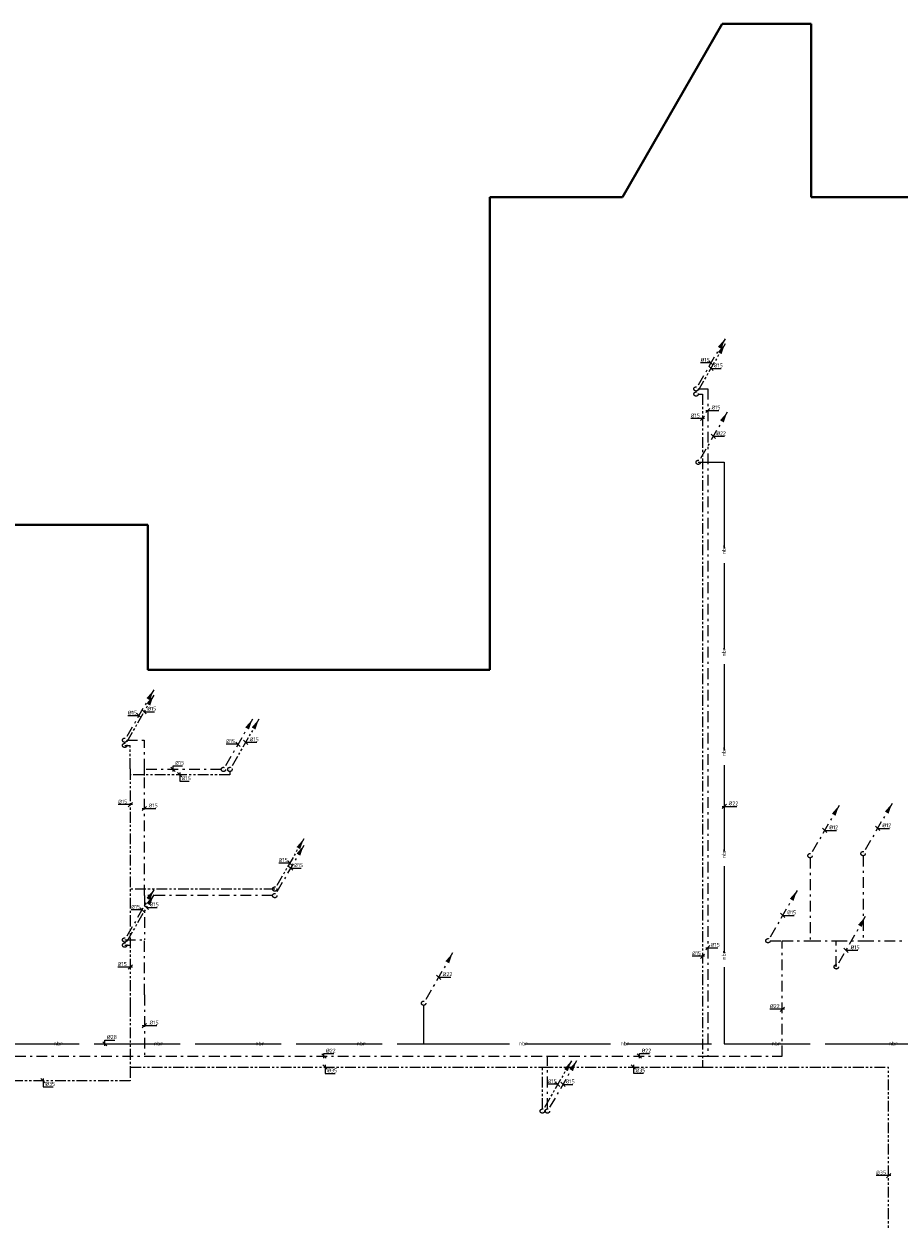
# Model space of a CAD drawing. Header units: millimetres. Extents: x -110 to 115249113, y -20 to 551969128.
# Tile 15 of 17: x 115176314 to 115196673, y 551941298 to 551969128. Entities that reach past the tile are written whole.
import ezdxf
from ezdxf.enums import TextEntityAlignment as Align

# ---------------------------------------------------------------- set-up
doc = ezdxf.new("R2010")
doc.units = ezdxf.units.MM
doc.header["$LTSCALE"] = 50
for name, pattern in [('2322109', [10, 5, -2, 1, -2]), ('2322109_a', [10, 5, -2, 1, -2]), ('2322110', [10, 5, -1, 1, -1, 1, -1]), ('2322110_a', [10, 5, -1, 1, -1, 1, -1]), ('2322120', [47, 40, -7])]:
    doc.linetypes.add(name, pattern=pattern)
doc.layers.get('0').update_dxf_attribs({"lineweight": 5})
doc.layers.add('BK Plattegrond Dak', color=253, linetype='Continuous', lineweight=40)
doc.layers.add('CAG RENVOOI STAMP', color=2, linetype='Continuous', lineweight=20)
for name, color, linetype in [('WL531---', 5, '2322109'), ('WL532---', 1, '2322110'), ('WM531---', 1, 'Continuous'), ('WM532---', 1, 'Continuous')]:
    doc.layers.add(name, color=color, linetype=linetype)
doc.styles.add('DVD_VBC_Arial', font='arial.ttf')
doc.styles.add('STABICAD-018', font='ISOCP.SHX', dxfattribs={"height": 90})

# ---------------------------------------------------------------- blocks, each defined once
blk = doc.blocks.new('*U335')
at = {"linetype": '2322110'}
blk.add_hatch(color=2, dxfattribs=at).paths.add_polyline_path([(675, 1169), (593, 928), (507, 978)], flags=0)
at = {"color": 2, "linetype": '2322110_a'}
blk.add_line((675, 1169, 3000), (25, 43, 3000), dxfattribs=at)
at = {"color": 0, "linetype": '2322110'}
blk.add_line((0, 0), (0, 0, 3000), dxfattribs=at)
at = {"color": 2, "linetype": '2322110'}
blk.add_circle((0, 0, 3000), 50, dxfattribs=at)
at = {"color": 2}
for tag, p, style in [('CODE', (0, 100), 'STABICAD-018'), ('FLOORCODE', (0, 0, -50), 'STABICAD-018'), ('POSITIONCODE', (1500, 150), 'DVD_VBC_Arial'), ('SECTIONCODE', (1500, 150), 'DVD_VBC_Arial')]:
    blk.add_attdef(tag, p, '', height=1.2, dxfattribs=dict(at, style=style))
blk = doc.blocks.new('*U452')
at = {"linetype": '2322109'}
blk.add_hatch(color=2, dxfattribs=at).paths.add_polyline_path([(675, 1169), (593, 928), (507, 978)], flags=0)
at = {"color": 2, "linetype": '2322109_a'}
blk.add_line((675, 1169, 3000), (25, 43, 3000), dxfattribs=at)
at = {"color": 0, "linetype": '2322109'}
blk.add_line((0, 0), (0, 0, 3000), dxfattribs=at)
at = {"color": 2, "linetype": '2322109'}
blk.add_circle((0, 0, 3000), 50, dxfattribs=at)
at = {"color": 2}
for tag, p, style in [('CODE', (0, 100), 'STABICAD-018'), ('FLOORCODE', (0, 0, -50), 'STABICAD-018'), ('POSITIONCODE', (1500, 150), 'DVD_VBC_Arial'), ('SECTIONCODE', (1500, 150), 'DVD_VBC_Arial')]:
    blk.add_attdef(tag, p, '', height=1.2, dxfattribs=dict(at, style=style))
blk = doc.blocks.new('*U560')
at = {"linetype": '2322110'}
blk.add_hatch(color=2, dxfattribs=at).paths.add_polyline_path([(675, 1169), (593, 928), (507, 978)], flags=0)
at = {"color": 2, "linetype": '2322110_a'}
blk.add_line((675, 1169, 3000), (25, 43, 3000), dxfattribs=at)
at = {"color": 0, "linetype": '2322110'}
blk.add_line((0, 0), (0, 0, 3000), dxfattribs=at)
at = {"color": 2, "linetype": '2322110'}
blk.add_circle((0, 0, 3000), 50, dxfattribs=at)
at = {"color": 2}
for tag, p, style in [('CODE', (0, 100), 'STABICAD-018'), ('FLOORCODE', (0, 0, -50), 'STABICAD-018'), ('POSITIONCODE', (1500, 150), 'DVD_VBC_Arial'), ('SECTIONCODE', (1500, 150), 'DVD_VBC_Arial')]:
    blk.add_attdef(tag, p, '', height=1.2, dxfattribs=dict(at, style=style))
blk = doc.blocks.new('*U707')
at = {"linetype": '2322109'}
blk.add_hatch(color=2, dxfattribs=at).paths.add_polyline_path([(675, 1169), (593, 928), (507, 978)], flags=0)
at = {"color": 2, "linetype": '2322109_a'}
blk.add_line((675, 1169, 3000), (25, 43, 3000), dxfattribs=at)
at = {"color": 0, "linetype": '2322109'}
blk.add_line((0, 0), (0, 0, 3000), dxfattribs=at)
at = {"color": 2, "linetype": '2322109'}
blk.add_circle((0, 0, 3000), 50, dxfattribs=at)
at = {"layer": 'WL531---', "color": 2}
for tag, p, style in [('CODE', (0, 100), 'STABICAD-018'), ('FLOORCODE', (0, 0, -50), 'STABICAD-018'), ('POSITIONCODE', (1500, 150), 'DVD_VBC_Arial'), ('SECTIONCODE', (1500, 150), 'DVD_VBC_Arial')]:
    blk.add_attdef(tag, p, '', height=1.2, dxfattribs=dict(at, style=style))
blk = doc.blocks.new('*U359')
at = {"linetype": '2322109'}
blk.add_hatch(color=2, dxfattribs=at).paths.add_polyline_path([(675, 1169), (593, 928), (507, 978)], flags=0)
at = {"color": 2, "linetype": '2322109_a'}
blk.add_line((675, 1169, 3000), (25, 43, 3000), dxfattribs=at)
at = {"color": 0, "linetype": '2322109'}
blk.add_line((0, 0), (0, 0, 3000), dxfattribs=at)
at = {"color": 2, "linetype": '2322109'}
blk.add_circle((0, 0, 3000), 50, dxfattribs=at)
at = {"color": 2}
for tag, p, style in [('CODE', (0, 100), 'STABICAD-018'), ('FLOORCODE', (0, 0, -50), 'STABICAD-018'), ('POSITIONCODE', (1500, 150), 'DVD_VBC_Arial'), ('SECTIONCODE', (1500, 150), 'DVD_VBC_Arial')]:
    blk.add_attdef(tag, p, '', height=1.2, dxfattribs=dict(at, style=style))
blk = doc.blocks.new('*U345')
at = {"linetype": '2322109'}
blk.add_hatch(color=2, dxfattribs=at).paths.add_polyline_path([(675, 1169), (593, 928), (507, 978)], flags=0)
at = {"color": 2, "linetype": '2322109_a'}
blk.add_line((675, 1169, 3000), (25, 43, 3000), dxfattribs=at)
at = {"color": 0, "linetype": '2322109'}
blk.add_line((0, 0), (0, 0, 3000), dxfattribs=at)
at = {"color": 2, "linetype": '2322109'}
blk.add_circle((0, 0, 3000), 50, dxfattribs=at)
at = {"color": 2}
for tag, p, style in [('CODE', (0, 100), 'STABICAD-018'), ('FLOORCODE', (0, 0, -50), 'STABICAD-018'), ('POSITIONCODE', (1500, 150), 'DVD_VBC_Arial'), ('SECTIONCODE', (1500, 150), 'DVD_VBC_Arial')]:
    blk.add_attdef(tag, p, '', height=1.2, dxfattribs=dict(at, style=style))
blk = doc.blocks.new('*U346')
at = {"linetype": '2322109'}
blk.add_hatch(color=2, dxfattribs=at).paths.add_polyline_path([(675, 1169), (593, 928), (507, 978)], flags=0)
at = {"color": 2, "linetype": '2322109_a'}
blk.add_line((675, 1169, 3000), (25, 43, 3000), dxfattribs=at)
at = {"color": 0, "linetype": '2322109'}
blk.add_line((0, 0), (0, 0, 3000), dxfattribs=at)
at = {"color": 2, "linetype": '2322109'}
blk.add_circle((0, 0, 3000), 50, dxfattribs=at)
at = {"color": 2}
for tag, p, style in [('CODE', (0, 100), 'STABICAD-018'), ('FLOORCODE', (0, 0, -50), 'STABICAD-018'), ('POSITIONCODE', (1500, 150), 'DVD_VBC_Arial'), ('SECTIONCODE', (1500, 150), 'DVD_VBC_Arial')]:
    blk.add_attdef(tag, p, '', height=1.2, dxfattribs=dict(at, style=style))
blk = doc.blocks.new('*U347')
at = {"linetype": '2322110'}
blk.add_hatch(color=2, dxfattribs=at).paths.add_polyline_path([(675, 1169), (593, 928), (507, 978)], flags=0)
at = {"color": 2, "linetype": '2322110_a'}
blk.add_line((675, 1169, 3000), (25, 43, 3000), dxfattribs=at)
at = {"color": 0, "linetype": '2322110'}
blk.add_line((0, 0), (0, 0, 3000), dxfattribs=at)
at = {"color": 2, "linetype": '2322110'}
blk.add_circle((0, 0, 3000), 50, dxfattribs=at)
at = {"color": 2}
for tag, p, style in [('CODE', (0, 100), 'STABICAD-018'), ('FLOORCODE', (0, 0, -50), 'STABICAD-018'), ('POSITIONCODE', (1500, 150), 'DVD_VBC_Arial'), ('SECTIONCODE', (1500, 150), 'DVD_VBC_Arial')]:
    blk.add_attdef(tag, p, '', height=1.2, dxfattribs=dict(at, style=style))
blk = doc.blocks.new('*U566')
at = {"color": 0, "linetype": 'Continuous'}
for p, q in [((-15, 0), (-231, 0)), ((-50, 50), (50, -50)), ((0, 0), (-15, 0))]:
    blk.add_line(p, q, dxfattribs=at)
at = {"color": 0, "linetype": 'Continuous', "style": 'STABICAD-018'}
blk.add_text('%%c15', height=90, dxfattribs=at).set_placement((-231, 25))
at = {"color": 2, "style": 'DVD_VBC_Arial'}
blk.add_attdef('CODE', (0, 0), '', height=1.2, dxfattribs=at)
blk = doc.blocks.new('*U730')
at = {"color": 0, "linetype": 'Continuous'}
for p, q in [((50, -50), (-50, 50)), ((0, 0), (16, 0)), ((16, 0), (232, 0))]:
    blk.add_line(p, q, dxfattribs=at)
at = {"color": 0, "linetype": 'Continuous', "style": 'STABICAD-018'}
blk.add_text('%%c15', height=90, dxfattribs=at).set_placement((66, 25))
at = {"layer": 'WL531---', "color": 2, "style": 'DVD_VBC_Arial'}
blk.add_attdef('CODE', (0, 0), '', height=1.2, dxfattribs=at)
blk = doc.blocks.new('*U365')
at = {"color": 0, "linetype": 'Continuous'}
for p, q in [((50, -50), (-50, 50)), ((0, 0), (45, 0)), ((45, 0), (280, 0))]:
    blk.add_line(p, q, dxfattribs=at)
at = {"color": 0, "linetype": 'Continuous', "style": 'STABICAD-018'}
blk.add_text('%%c22', height=90, dxfattribs=at).set_placement((95, 25))
at = {"color": 2, "style": 'DVD_VBC_Arial'}
blk.add_attdef('CODE', (0, 0), '', height=1.2, dxfattribs=at)
blk = doc.blocks.new('*U350')
at = {"color": 0, "linetype": 'Continuous'}
for p, q in [((-39, 0), (-255, 0)), ((-50, 50), (50, -50)), ((0, 0), (-39, 0))]:
    blk.add_line(p, q, dxfattribs=at)
at = {"color": 0, "linetype": 'Continuous', "style": 'STABICAD-018'}
blk.add_text('%%c15', height=90, dxfattribs=at).set_placement((-255, 25))
at = {"color": 2, "style": 'DVD_VBC_Arial'}
blk.add_attdef('CODE', (0, 0), '', height=1.2, dxfattribs=at)
blk = doc.blocks.new('*U453')
at = {"color": 0, "linetype": 'Continuous'}
for p, q in [((50, -50), (-50, 50)), ((0, 0), (29, 0)), ((29, 0), (245, 0))]:
    blk.add_line(p, q, dxfattribs=at)
at = {"color": 0, "linetype": 'Continuous', "style": 'STABICAD-018'}
blk.add_text('%%c15', height=90, dxfattribs=at).set_placement((79, 25))
at = {"color": 2, "style": 'DVD_VBC_Arial'}
blk.add_attdef('CODE', (0, 0), '', height=1.2, dxfattribs=at)
blk = doc.blocks.new('*U360')
at = {"color": 0, "linetype": 'Continuous'}
for p, q in [((50, -50), (-50, 50)), ((0, 0), (22, 0)), ((22, 0), (258, 0))]:
    blk.add_line(p, q, dxfattribs=at)
at = {"color": 0, "linetype": 'Continuous', "style": 'STABICAD-018'}
blk.add_text('%%c22', height=90, dxfattribs=at).set_placement((72, 25))
at = {"color": 2, "style": 'DVD_VBC_Arial'}
blk.add_attdef('CODE', (0, 0), '', height=1.2, dxfattribs=at)
blk = doc.blocks.new('*U732')
at = {"color": 0, "linetype": 'Continuous'}
for p, q in [((-26, 0), (-242, 0)), ((-50, 50), (50, -50)), ((0, 0), (-26, 0))]:
    blk.add_line(p, q, dxfattribs=at)
at = {"color": 0, "linetype": 'Continuous', "style": 'STABICAD-018'}
blk.add_text('%%c15', height=90, dxfattribs=at).set_placement((-242, 25))
at = {"layer": 'WL531---', "color": 2, "style": 'DVD_VBC_Arial'}
blk.add_attdef('CODE', (0, 0), '', height=1.2, dxfattribs=at)
blk = doc.blocks.new('*U565')
at = {"color": 0, "linetype": 'Continuous'}
for p, q in [((50, -50), (-50, 50)), ((0, 0), (20, 0)), ((20, 0), (236, 0))]:
    blk.add_line(p, q, dxfattribs=at)
at = {"color": 0, "linetype": 'Continuous', "style": 'STABICAD-018'}
blk.add_text('%%c15', height=90, dxfattribs=at).set_placement((70, 25))
at = {"color": 2, "style": 'DVD_VBC_Arial'}
blk.add_attdef('CODE', (0, 0), '', height=1.2, dxfattribs=at)
blk = doc.blocks.new('*U368')
at = {"color": 0, "linetype": 'Continuous'}
for p, q in [((50, -50), (-50, 50)), ((0, -50), (0, 89)), ((0, 89), (230, 89))]:
    blk.add_line(p, q, dxfattribs=at)
at = {"color": 0, "linetype": 'Continuous', "style": 'STABICAD-018'}
blk.add_text('%%c28', height=90, dxfattribs=at).set_placement((50, 114))
at = {"color": 2, "style": 'DVD_VBC_Arial'}
blk.add_attdef('CODE', (0, 0), '', height=1.2, dxfattribs=at)
blk = doc.blocks.new('*U373')
at = {"color": 0, "linetype": 'Continuous'}
for p, q in [((-50, -50), (50, 50)), ((-50, 0), (55, 0)), ((55, 0), (290, 0))]:
    blk.add_line(p, q, dxfattribs=at)
at = {"color": 0, "linetype": 'Continuous', "style": 'STABICAD-018'}
blk.add_text('%%c22', height=90, dxfattribs=at).set_placement((105, 25))
at = {"color": 2, "style": 'DVD_VBC_Arial'}
blk.add_attdef('CODE', (0, 0), '', height=1.2, dxfattribs=at)
blk = doc.blocks.new('*U543')
at = {"color": 0, "linetype": 'Continuous'}
for p, q in [((-50, -50), (50, 50)), ((-50, 0), (49, 0)), ((49, 0), (265, 0))]:
    blk.add_line(p, q, dxfattribs=at)
at = {"color": 0, "linetype": 'Continuous', "style": 'STABICAD-018'}
blk.add_text('%%c15', height=90, dxfattribs=at).set_placement((99, 25))
at = {"color": 2, "style": 'DVD_VBC_Arial'}
blk.add_attdef('CODE', (0, 0), '', height=1.2, dxfattribs=at)
blk = doc.blocks.new('*U728')
at = {"color": 0, "linetype": 'Continuous'}
for p, q in [((-50, -50), (50, 50)), ((-50, 0), (69, 0)), ((69, 0), (285, 0))]:
    blk.add_line(p, q, dxfattribs=at)
at = {"color": 0, "linetype": 'Continuous', "style": 'STABICAD-018'}
blk.add_text('%%c15', height=90, dxfattribs=at).set_placement((119, 25))
at = {"layer": 'WL531---', "color": 2, "style": 'DVD_VBC_Arial'}
blk.add_attdef('CODE', (0, 0), '', height=1.2, dxfattribs=at)
blk = doc.blocks.new('*U558')
at = {"color": 0, "linetype": 'Continuous'}
for p, q in [((-64, 0), (-280, 0)), ((50, 0), (-64, 0)), ((-50, -50), (50, 50))]:
    blk.add_line(p, q, dxfattribs=at)
at = {"color": 0, "linetype": 'Continuous', "style": 'STABICAD-018'}
blk.add_text('%%c15', height=90, dxfattribs=at).set_placement((-280, 25))
at = {"color": 2, "style": 'DVD_VBC_Arial'}
blk.add_attdef('CODE', (0, 0), '', height=1.2, dxfattribs=at)
blk = doc.blocks.new('*U563')
at = {"color": 0, "linetype": 'Continuous'}
for p, q in [((-74, 0), (-289, 0)), ((50, 0), (-74, 0)), ((-50, -50), (50, 50))]:
    blk.add_line(p, q, dxfattribs=at)
at = {"color": 0, "linetype": 'Continuous', "style": 'STABICAD-018'}
blk.add_text('%%c15', height=90, dxfattribs=at).set_placement((-289, 25))
at = {"color": 2, "style": 'DVD_VBC_Arial'}
blk.add_attdef('CODE', (0, 0), '', height=1.2, dxfattribs=at)
blk = doc.blocks.new('*U742')
at = {"color": 0, "linetype": 'Continuous'}
for p, q in [((-50, -50), (50, 50)), ((-50, 0), (19, 0)), ((19, 0), (234, 0))]:
    blk.add_line(p, q, dxfattribs=at)
at = {"color": 0, "linetype": 'Continuous', "style": 'STABICAD-018'}
blk.add_text('%%c15', height=90, dxfattribs=at).set_placement((69, 25))
at = {"layer": 'WL531---', "color": 2, "style": 'DVD_VBC_Arial'}
blk.add_attdef('CODE', (0, 0), '', height=1.2, dxfattribs=at)
blk = doc.blocks.new('*U575')
at = {"color": 0, "linetype": 'Continuous'}
for p, q in [((-25, 0), (-241, 0)), ((-50, -50), (50, 50)), ((50, 0), (-25, 0))]:
    blk.add_line(p, q, dxfattribs=at)
at = {"color": 0, "linetype": 'Continuous', "style": 'STABICAD-018'}
blk.add_text('%%c15', height=90, dxfattribs=at).set_placement((-241, 25))
at = {"color": 2, "style": 'DVD_VBC_Arial'}
blk.add_attdef('CODE', (0, 0), '', height=1.2, dxfattribs=at)
blk = doc.blocks.new('*U726')
at = {"color": 0, "linetype": 'Continuous'}
for p, q in [((50, -50), (-50, 50)), ((0, -50), (0, 57)), ((0, 57), (235, 57))]:
    blk.add_line(p, q, dxfattribs=at)
at = {"color": 0, "linetype": 'Continuous', "style": 'STABICAD-018'}
blk.add_text('%%c22', height=90, dxfattribs=at).set_placement((50, 82))
at = {"layer": 'WL531---', "color": 2, "style": 'DVD_VBC_Arial'}
blk.add_attdef('CODE', (0, 0), '', height=1.2, dxfattribs=at)
blk = doc.blocks.new('*U564')
at = {"color": 0, "linetype": 'Continuous'}
for p, q in [((50, -50), (-50, 50)), ((0, 50), (0, -146)), ((0, -146), (234, -146))]:
    blk.add_line(p, q, dxfattribs=at)
at = {"color": 0, "linetype": 'Continuous', "style": 'STABICAD-018'}
blk.add_text('%%c35', height=90, dxfattribs=at).set_placement((50, -121))
at = {"color": 2, "style": 'DVD_VBC_Arial'}
blk.add_attdef('CODE', (0, 0), '', height=1.2, dxfattribs=at)
blk = doc.blocks.new('*U743')
at = {"color": 0, "linetype": 'Continuous'}
for p, q in [((50, -50), (-50, 50)), ((0, -50), (0, 58)), ((0, 58), (235, 58))]:
    blk.add_line(p, q, dxfattribs=at)
at = {"color": 0, "linetype": 'Continuous', "style": 'STABICAD-018'}
blk.add_text('%%c22', height=90, dxfattribs=at).set_placement((50, 83))
at = {"layer": 'WL531---', "color": 2, "style": 'DVD_VBC_Arial'}
blk.add_attdef('CODE', (0, 0), '', height=1.2, dxfattribs=at)
blk = doc.blocks.new('*U576')
at = {"color": 0, "linetype": 'Continuous'}
for p, q in [((50, -50), (-50, 50)), ((0, 50), (0, -143)), ((0, -143), (234, -143))]:
    blk.add_line(p, q, dxfattribs=at)
at = {"color": 0, "linetype": 'Continuous', "style": 'STABICAD-018'}
blk.add_text('%%c35', height=90, dxfattribs=at).set_placement((50, -118))
at = {"color": 2, "style": 'DVD_VBC_Arial'}
blk.add_attdef('CODE', (0, 0), '', height=1.2, dxfattribs=at)
blk = doc.blocks.new('*U574')
at = {"color": 0, "linetype": 'Continuous'}
for p, q in [((-55, 0), (-271, 0)), ((50, 0), (-55, 0)), ((-50, -50), (50, 50))]:
    blk.add_line(p, q, dxfattribs=at)
at = {"color": 0, "linetype": 'Continuous', "style": 'STABICAD-018'}
blk.add_text('%%c15', height=90, dxfattribs=at).set_placement((-271, 25))
at = {"color": 2, "style": 'DVD_VBC_Arial'}
blk.add_attdef('CODE', (0, 0), '', height=1.2, dxfattribs=at)
blk = doc.blocks.new('*U741')
at = {"color": 0, "linetype": 'Continuous'}
for p, q in [((-50, -50), (50, 50)), ((-50, 0), (36, 0)), ((36, 0), (252, 0))]:
    blk.add_line(p, q, dxfattribs=at)
at = {"color": 0, "linetype": 'Continuous', "style": 'STABICAD-018'}
blk.add_text('%%c15', height=90, dxfattribs=at).set_placement((86, 25))
at = {"layer": 'WL531---', "color": 2, "style": 'DVD_VBC_Arial'}
blk.add_attdef('CODE', (0, 0), '', height=1.2, dxfattribs=at)
blk = doc.blocks.new('*U561')
at = {"color": 0, "linetype": 'Continuous'}
for p, q in [((50, -50), (-50, 50)), ((0, 50), (0, -144)), ((0, -144), (234, -144))]:
    blk.add_line(p, q, dxfattribs=at)
at = {"color": 0, "linetype": 'Continuous', "style": 'STABICAD-018'}
blk.add_text('%%c35', height=90, dxfattribs=at).set_placement((50, -119))
at = {"color": 2, "style": 'DVD_VBC_Arial'}
blk.add_attdef('CODE', (0, 0), '', height=1.2, dxfattribs=at)
blk = doc.blocks.new('*U571')
at = {"color": 0, "linetype": 'Continuous'}
for p, q in [((-56, 0), (-290, 0)), ((50, 0), (-56, 0)), ((-50, -50), (50, 50))]:
    blk.add_line(p, q, dxfattribs=at)
at = {"color": 0, "linetype": 'Continuous', "style": 'STABICAD-018'}
blk.add_text('%%c35', height=90, dxfattribs=at).set_placement((-290, 25))
at = {"color": 2, "style": 'DVD_VBC_Arial'}
blk.add_attdef('CODE', (0, 0), '', height=1.2, dxfattribs=at)
blk = doc.blocks.new('*U541')
at = {"linetype": '2322109'}
blk.add_hatch(color=2, dxfattribs=at).paths.add_polyline_path([(675, 1169), (593, 928), (507, 978)], flags=0)
at = {"color": 2, "linetype": '2322109_a'}
blk.add_line((675, 1169, 3000), (25, 43, 3000), dxfattribs=at)
at = {"color": 0, "linetype": '2322109'}
blk.add_line((0, 0), (0, 0, 3000), dxfattribs=at)
at = {"color": 2, "linetype": '2322109'}
blk.add_circle((0, 0, 3000), 50, dxfattribs=at)
at = {"color": 2}
for tag, p, style in [('CODE', (0, 100), 'STABICAD-018'), ('FLOORCODE', (0, 0, -50), 'STABICAD-018'), ('POSITIONCODE', (1500, 150), 'DVD_VBC_Arial'), ('SECTIONCODE', (1500, 150), 'DVD_VBC_Arial')]:
    blk.add_attdef(tag, p, '', height=1.2, dxfattribs=dict(at, style=style))
blk = doc.blocks.new('*U545')
at = {"linetype": '2322110'}
blk.add_hatch(color=2, dxfattribs=at).paths.add_polyline_path([(675, 1169), (593, 928), (507, 978)], flags=0)
at = {"color": 2, "linetype": '2322110_a'}
blk.add_line((675, 1169, 3000), (25, 43, 3000), dxfattribs=at)
at = {"color": 0, "linetype": '2322110'}
blk.add_line((0, 0), (0, 0, 3000), dxfattribs=at)
at = {"color": 2, "linetype": '2322110'}
blk.add_circle((0, 0, 3000), 50, dxfattribs=at)
at = {"color": 2}
for tag, p, style in [('CODE', (0, 100), 'STABICAD-018'), ('FLOORCODE', (0, 0, -50), 'STABICAD-018'), ('POSITIONCODE', (1500, 150), 'DVD_VBC_Arial'), ('SECTIONCODE', (1500, 150), 'DVD_VBC_Arial')]:
    blk.add_attdef(tag, p, '', height=1.2, dxfattribs=dict(at, style=style))
blk = doc.blocks.new('*U547')
at = {"color": 0, "linetype": 'Continuous'}
for p, q in [((50, -50), (-50, 50)), ((0, 0), (47, 0)), ((47, 0), (263, 0))]:
    blk.add_line(p, q, dxfattribs=at)
at = {"color": 0, "linetype": 'Continuous', "style": 'STABICAD-018'}
blk.add_text('%%c15', height=90, dxfattribs=at).set_placement((97, 25))
at = {"color": 2, "style": 'DVD_VBC_Arial'}
blk.add_attdef('CODE', (0, 0), '', height=1.2, dxfattribs=at)
blk = doc.blocks.new('*U544')
at = {"color": 0, "linetype": 'Continuous'}
for p, q in [((-60, 0), (-276, 0)), ((0, 0), (-60, 0)), ((-50, 50), (50, -50))]:
    blk.add_line(p, q, dxfattribs=at)
at = {"color": 0, "linetype": 'Continuous', "style": 'STABICAD-018'}
blk.add_text('%%c15', height=90, dxfattribs=at).set_placement((-276, 25))
at = {"color": 2, "style": 'DVD_VBC_Arial'}
blk.add_attdef('CODE', (0, 0), '', height=1.2, dxfattribs=at)
blk = doc.blocks.new('*U546')
at = {"color": 0, "linetype": 'Continuous'}
for p, q in [((50, -50), (-50, 50)), ((0, 50), (0, -150)), ((0, -150), (216, -150))]:
    blk.add_line(p, q, dxfattribs=at)
at = {"color": 0, "linetype": 'Continuous', "style": 'STABICAD-018'}
blk.add_text('%%c15', height=90, dxfattribs=at).set_placement((50, -125))
at = {"color": 2, "style": 'DVD_VBC_Arial'}
blk.add_attdef('CODE', (0, 0), '', height=1.2, dxfattribs=at)
blk = doc.blocks.new('*U542')
at = {"color": 0, "linetype": 'Continuous'}
for p, q in [((50, -50), (-50, 50)), ((0, -50), (0, 84)), ((0, 84), (216, 84))]:
    blk.add_line(p, q, dxfattribs=at)
at = {"color": 0, "linetype": 'Continuous', "style": 'STABICAD-018'}
blk.add_text('%%c15', height=90, dxfattribs=at).set_placement((50, 109))
at = {"color": 2, "style": 'DVD_VBC_Arial'}
blk.add_attdef('CODE', (0, 0), '', height=1.2, dxfattribs=at)
blk = doc.blocks.new('*U750')
at = {"color": 0, "linetype": 'Continuous'}
for p, q in [((-50, 0), (-286, 0)), ((-50, -50), (50, 50)), ((50, 0), (-50, 0))]:
    blk.add_line(p, q, dxfattribs=at)
at = {"color": 0, "linetype": 'Continuous', "style": 'STABICAD-018'}
blk.add_text('%%c22', height=90, dxfattribs=at).set_placement((-286, 25))
at = {"layer": 'WL531---', "color": 2, "style": 'DVD_VBC_Arial'}
blk.add_attdef('CODE', (0, 0), '', height=1.2, dxfattribs=at)
blk = doc.blocks.new('*U739')
at = {"linetype": '2322109'}
blk.add_hatch(color=2, dxfattribs=at).paths.add_polyline_path([(675, 1169), (593, 928), (507, 978)], flags=0)
at = {"color": 2, "linetype": '2322109_a'}
blk.add_line((675, 1169, 3000), (25, 43, 3000), dxfattribs=at)
at = {"color": 0, "linetype": '2322109'}
blk.add_line((0, 0), (0, 0, 3000), dxfattribs=at)
at = {"color": 2, "linetype": '2322109'}
blk.add_circle((0, 0, 3000), 50, dxfattribs=at)
at = {"layer": 'WL531---', "color": 2}
for tag, p, style in [('CODE', (0, 100), 'STABICAD-018'), ('FLOORCODE', (0, 0, -50), 'STABICAD-018'), ('POSITIONCODE', (1500, 150), 'DVD_VBC_Arial'), ('SECTIONCODE', (1500, 150), 'DVD_VBC_Arial')]:
    blk.add_attdef(tag, p, '', height=1.2, dxfattribs=dict(at, style=style))
blk = doc.blocks.new('*U751')
at = {"color": 0, "linetype": 'Continuous'}
for p, q in [((50, -50), (-50, 50)), ((0, 0), (55, 0)), ((55, 0), (271, 0))]:
    blk.add_line(p, q, dxfattribs=at)
at = {"color": 0, "linetype": 'Continuous', "style": 'STABICAD-018'}
blk.add_text('%%c15', height=90, dxfattribs=at).set_placement((105, 25))
at = {"layer": 'WL531---', "color": 2, "style": 'DVD_VBC_Arial'}
blk.add_attdef('CODE', (0, 0), '', height=1.2, dxfattribs=at)
blk = doc.blocks.new('*U746')
at = {"color": 0, "linetype": 'Continuous'}
for p, q in [((50, -50), (-50, 50)), ((0, 0), (55, 0)), ((55, 0), (271, 0))]:
    blk.add_line(p, q, dxfattribs=at)
at = {"color": 0, "linetype": 'Continuous', "style": 'STABICAD-018'}
blk.add_text('%%c15', height=90, dxfattribs=at).set_placement((105, 25))
at = {"layer": 'WL531---', "color": 2, "style": 'DVD_VBC_Arial'}
blk.add_attdef('CODE', (0, 0), '', height=1.2, dxfattribs=at)
blk = doc.blocks.new('*U749')
at = {"linetype": '2322109'}
blk.add_hatch(color=2, dxfattribs=at).paths.add_polyline_path([(675, 1169), (593, 928), (507, 978)], flags=0)
at = {"color": 2, "linetype": '2322109_a'}
blk.add_line((675, 1169, 3000), (25, 43, 3000), dxfattribs=at)
at = {"color": 0, "linetype": '2322109'}
blk.add_line((0, 0), (0, 0, 3000), dxfattribs=at)
at = {"color": 2, "linetype": '2322109'}
blk.add_circle((0, 0, 3000), 50, dxfattribs=at)
at = {"layer": 'WL531---', "color": 2}
for tag, p, style in [('CODE', (0, 100), 'STABICAD-018'), ('FLOORCODE', (0, 0, -50), 'STABICAD-018'), ('POSITIONCODE', (1500, 150), 'DVD_VBC_Arial'), ('SECTIONCODE', (1500, 150), 'DVD_VBC_Arial')]:
    blk.add_attdef(tag, p, '', height=1.2, dxfattribs=dict(at, style=style))
blk = doc.blocks.new('*U753')
at = {"color": 0, "linetype": 'Continuous'}
for p, q in [((50, -50), (-50, 50)), ((0, 0), (58, 0)), ((58, 0), (276, 0))]:
    blk.add_line(p, q, dxfattribs=at)
at = {"color": 0, "linetype": 'Continuous', "style": 'STABICAD-018'}
blk.add_text('%%c12', height=90, dxfattribs=at).set_placement((108, 25))
at = {"layer": 'WL531---', "color": 2, "style": 'DVD_VBC_Arial'}
blk.add_attdef('CODE', (0, 0), '', height=1.2, dxfattribs=at)
blk = doc.blocks.new('*U759')
at = {"linetype": '2322109'}
blk.add_hatch(color=2, dxfattribs=at).paths.add_polyline_path([(675, 1169), (593, 928), (507, 978)], flags=0)
at = {"color": 2, "linetype": '2322109_a'}
blk.add_line((675, 1169, 3000), (25, 43, 3000), dxfattribs=at)
at = {"color": 0, "linetype": '2322109'}
blk.add_line((0, 0), (0, 0, 3000), dxfattribs=at)
at = {"color": 2, "linetype": '2322109'}
blk.add_circle((0, 0, 3000), 50, dxfattribs=at)
at = {"layer": 'WL531---', "color": 2}
for tag, p, style in [('CODE', (0, 100), 'STABICAD-018'), ('FLOORCODE', (0, 0, -50), 'STABICAD-018'), ('POSITIONCODE', (1500, 150), 'DVD_VBC_Arial'), ('SECTIONCODE', (1500, 150), 'DVD_VBC_Arial')]:
    blk.add_attdef(tag, p, '', height=1.2, dxfattribs=dict(at, style=style))
blk = doc.blocks.new('*U760')
at = {"color": 0, "linetype": 'Continuous'}
for p, q in [((50, -50), (-50, 50)), ((0, 0), (58, 0)), ((58, 0), (276, 0))]:
    blk.add_line(p, q, dxfattribs=at)
at = {"color": 0, "linetype": 'Continuous', "style": 'STABICAD-018'}
blk.add_text('%%c12', height=90, dxfattribs=at).set_placement((108, 25))
at = {"layer": 'WL531---', "color": 2, "style": 'DVD_VBC_Arial'}
blk.add_attdef('CODE', (0, 0), '', height=1.2, dxfattribs=at)

msp = doc.modelspace()

# ---------------------------------------------------------------- linework, layer by layer
at = {"layer": 'BK Plattegrond Dak'}
for p, q in [((115190236, 551965097), (115192557, 551969128)), ((115192557, 551969128), (115194626, 551969128)), ((115194626, 551969128), (115194626, 551965099)), ((115187156, 551965097), (115190236, 551965097)), ((115187156, 551954098), (115187156, 551965097)), ((115194626, 551965099), (115207883, 551965099)), ((115175556, 551957477), (115179196, 551957477)), ((115179196, 551957477), (115179196, 551954098)), ((115179196, 551954098), (115187156, 551954098))]:
    msp.add_line(p, q, dxfattribs=at)
at = {"layer": 'CAG RENVOOI STAMP', "color": 4, "linetype": '2322120'}
for p, q in [((115192002, 551958929), (115192605, 551958929)), ((115192605, 551958929), (115192605, 551945398)), ((115185613, 551946293), (115185613, 551945398)), ((115170898, 551945398), (115185613, 551945398)), ((115185613, 551945398), (115192605, 551945398)), ((115192605, 551945398), (115195006, 551945398)), ((115195006, 551945398), (115207476, 551945398))]:
    msp.add_line(p, q, dxfattribs=at)
at = {"layer": 'WL531---', "linetype": '2322109'}
for p, q in [((115192000, 551960636), (115192224, 551960636)), ((115192224, 551960636), (115192224, 551945113)), ((115178708, 551952462), (115179118, 551952462)), ((115179118, 551951783), (115179118, 551952462)), ((115179118, 551951643), (115179118, 551951783)), ((115180906, 551951783), (115179118, 551951783)), ((115179118, 551948847), (115179118, 551951643)), ((115194602, 551949726), (115194602, 551947797)), ((115195835, 551949774), (115195835, 551947797)), ((115182099, 551948847), (115179118, 551948847)), ((115179118, 551948847), (115179118, 551947815)), ((115178658, 551947815), (115179118, 551947815)), ((115179118, 551946541), (115179118, 551947815)), ((115193674, 551947797), (115193956, 551947797)), ((115193956, 551945113), (115193956, 551947797)), ((115193956, 551947797), (115194602, 551947797)), ((115194602, 551947797), (115195212, 551947797)), ((115195212, 551947189), (115195212, 551947797)), ((115195212, 551947797), (115195835, 551947797)), ((115195835, 551947797), (115196757, 551947797)), ((115179118, 551946541), (115179118, 551945113)), ((115170608, 551945113), (115179118, 551945113)), ((115179118, 551945113), (115188494, 551945113)), ((115188494, 551943885), (115188494, 551945113)), ((115188494, 551945113), (115192224, 551945113)), ((115192224, 551945113), (115193956, 551945113))]:
    msp.add_line(p, q, dxfattribs=at)
at = {"layer": 'WL532---', "linetype": '2322110'}
for p, q in [((115192000, 551960516), (115192100, 551960516)), ((115192100, 551960516), (115192100, 551944856)), ((115178658, 551952342), (115178788, 551952342)), ((115178788, 551951794), (115178788, 551952342)), ((115178788, 551951794), (115178788, 551948376)), ((115181106, 551951733), (115181106, 551951659)), ((115181106, 551951659), (115178788, 551951659)), ((115182149, 551948999), (115178788, 551948999)), ((115178788, 551948376), (115178788, 551946421)), ((115178658, 551947695), (115178788, 551947695)), ((115178788, 551946421), (115178788, 551946279)), ((115178788, 551946279), (115178788, 551944856)), ((115178788, 551944856), (115188374, 551944856)), ((115178788, 551944856), (115178788, 551944539)), ((115188374, 551943884), (115188374, 551944856)), ((115188374, 551944856), (115192100, 551944856)), ((115192100, 551944856), (115196429, 551944856)), ((115196429, 551938821), (115196429, 551944856)), ((115178788, 551944539), (115166245, 551944539))]:
    msp.add_line(p, q, dxfattribs=at)

# ---------------------------------------------------------------- block references
at = {"layer": 'WL531---', "linetype": '2322109'}
for name, p in [('*U346', (115191950, 551960636)), ('*U345', (115192002, 551958929)), ('*U452', (115178658, 551952462)), ('*U541', (115180956, 551951783)), ('*U749', (115194602, 551949776)), ('*U759', (115195835, 551949824)), ('*U452', (115182149, 551948847)), ('*U452', (115178658, 551947815)), ('*U739', (115193624, 551947797)), ('*U739', (115195212, 551947189)), ('*U359', (115185613, 551946343)), ('*U707', (115188494, 551943835))]:
    msp.add_blockref(name, p, dxfattribs=at)
at = {"layer": 'WL532---', "linetype": '2322110'}
for name, p in [('*U347', (115191950, 551960516)), ('*U335', (115178658, 551952342)), ('*U545', (115181106, 551951783)), ('*U335', (115182149, 551948999)), ('*U335', (115178658, 551947695)), ('*U560', (115188374, 551943834))]:
    msp.add_blockref(name, p, dxfattribs=at)
at = {"layer": 'WM531---', "linetype": 'Continuous'}
for name, p in [('*U732', (115192299, 551961241)), ('*U741', (115192224, 551960134)), ('*U360', (115192350, 551959533)), ('*U453', (115179106, 551953125)), ('*U544', (115181295, 551952370)), ('*U542', (115179784, 551951783)), ('*U543', (115179118, 551950874)), ('*U373', (115192605, 551950924)), ('*U753', (115194941, 551950364)), ('*U760', (115196175, 551950412)), ('*U453', (115182520, 551949485)), ('*U453', (115179165, 551948573)), ('*U751', (115193964, 551948386)), ('*U742', (115192224, 551947633)), ('*U746', (115195440, 551947574)), ('*U365', (115185962, 551946948)), ('*U750', (115193956, 551946204)), ('*U728', (115179118, 551945823)), ('*U368', (115178196, 551945398)), ('*U726', (115183292, 551945113)), ('*U743', (115190633, 551945113)), ('*U730', (115188852, 551944454))]:
    msp.add_blockref(name, p, dxfattribs=at)
at = {"layer": 'WM532---', "linetype": 'Continuous'}
for name, p in [('*U565', (115192295, 551961113)), ('*U574', (115192100, 551959948)), ('*U350', (115178989, 551953033)), ('*U547', (115181471, 551952414)), ('*U546', (115179939, 551951659)), ('*U558', (115178788, 551950964)), ('*U350', (115182500, 551949604)), ('*U350', (115179065, 551948516)), ('*U575', (115192100, 551947436)), ('*U563', (115178788, 551947184)), ('*U564', (115183321, 551944856)), ('*U576', (115190493, 551944856)), ('*U561', (115176761, 551944539)), ('*U566', (115188734, 551944458)), ('*U571', (115196429, 551942332))]:
    msp.add_blockref(name, p, dxfattribs=at)

# ---------------------------------------------------------------- texts
at = {"layer": 'CAG RENVOOI STAMP', "color": 2, "style": 'STABICAD-018'}
for p in [(115192594, 551956895), (115192594, 551954513), (115192594, 551952196), (115192594, 551949820), (115192594, 551947461)]:
    msp.add_text('nbr', height=90, rotation=90, dxfattribs=at).set_placement(p, align=Align.MIDDLE_CENTER)
for p in [(115177114, 551945405), (115179445, 551945405), (115181803, 551945405), (115184159, 551945405), (115187933, 551945405), (115190297, 551945405), (115193813, 551945405), (115196539, 551945405)]:
    msp.add_text('nbr', height=90, dxfattribs=at).set_placement(p, align=Align.MIDDLE_CENTER)

doc.saveas('drawing.dxf')
